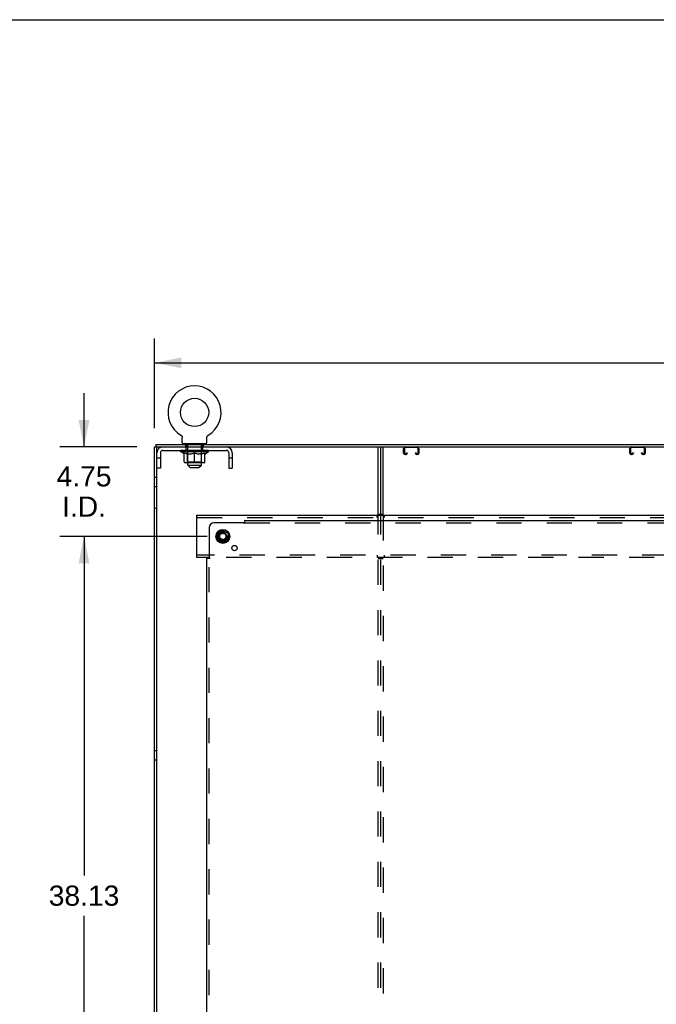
# Model space of a CAD drawing. Header units: inches. Extents: x 0 to 243, y 0 to 157.
# Tile 12 of 27: x 70 to 104, y 105 to 157. Entities that reach past the tile are written whole.
import ezdxf

# ---------------------------------------------------------------- set-up
doc = ezdxf.new("R2010")
doc.units = ezdxf.units.IN
doc.header["$LTSCALE"] = 13.357143
doc.header["$MEASUREMENT"] = 0
doc.linetypes.add('DOT', pattern=[0.2, 0.1, -0.1])
doc.linetypes.add('HIDDEN', pattern=[0.2, 0.1, -0.1])
doc.layers.get('0').update_dxf_attribs({"linetype": 'CONTINUOUS'})
for name, color, linetype in [('DEFAULT_2', 8, 'HIDDEN'), ('DIMENSIONS', 7, 'CONTINUOUS'), ('SUBPANELS', 7, 'CONTINUOUS')]:
    doc.layers.add(name, color=color, linetype=linetype)
doc.styles.get("Standard").update_dxf_attribs({"font": 'arial.ttf'})
doc.dimstyles.new('DIMSTYLE_1', dxfattribs={"dimtxt": 1.071429, "dimasz": 1.428571, "dimexe": 0.09, "dimexo": 0.07, "dimgap": 0.0375, "dimtad": 0, "dimtih": 1, "dimtoh": 1, "dimzin": 4, "dimdsep": 46, "dimtxsty": 'Standard', "dimblk": '_FILLED', "dimblk1": '_FILLED', "dimblk2": '_FILLED', "dimcen": 0.09, "dimazin": 1, "dimtfac": 1, "dimtdec": 3, "dimtofl": 0, "dimtmove": 0, "dimatfit": 3, "dimldrblk": '_FILLED', "dimfxl": 0, "dimtolj": 1, "dimtzin": 4, "dimarcsym": 0})

# ---------------------------------------------------------------- blocks, each defined once
blk = doc.blocks.new('_FILLED')
at = {"color": 0, "linetype": 'ByBlock'}
blk.add_solid([(0, 0), (-1, 0.2), (-1, -0.2)], dxfattribs=at)
blk = doc.blocks.new('*D4')
at = {"layer": 'DIMENSIONS', "color": 2, "linetype": 'Continuous'}
for p, q in [((77.166, 135.475), (77.166, 140.22)), ((195.166, 135.475), (195.166, 140.22)), ((77.166, 138.934), (133.342, 138.934)), ((195.166, 138.934), (138.99, 138.934))]:
    blk.add_line(p, q, dxfattribs=at)
at = {"layer": 'DIMENSIONS', "color": 2, "linetype": 'Continuous', "xscale": 1.4285714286, "yscale": 1.4285714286, "zscale": 1.4285714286, "rotation": 180}
blk.add_blockref('_FILLED', (77.166, 138.934), dxfattribs=at)
at = {"layer": 'DIMENSIONS', "color": 2, "linetype": 'Continuous', "xscale": 1.4285714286, "yscale": 1.4285714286, "zscale": 1.4285714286}
blk.add_blockref('_FILLED', (195.166, 138.934), dxfattribs=at)
at = {"layer": 'DIMENSIONS', "color": 2, "linetype": 'Continuous', "insert": (136.166, 139.47), "char_height": 1.0714, "width": 4.57647, "attachment_point": 2, "line_spacing_factor": 0.9}
blk.add_mtext('118.00', dxfattribs=at)
blk = doc.blocks.new('*D8')
at = {"layer": 'DIMENSIONS', "color": 2, "linetype": 'Continuous'}
for p, q in [((79.957, 129.725), (72.141, 129.725)), ((73.427, 129.725), (73.427, 111.734)), ((73.427, 91.6), (73.427, 109.591)), ((79.957, 91.6), (72.141, 91.6))]:
    blk.add_line(p, q, dxfattribs=at)
at = {"layer": 'DIMENSIONS', "color": 2, "linetype": 'Continuous', "xscale": 1.4285714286, "yscale": 1.4285714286, "zscale": 1.4285714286}
for p, rotation in [((73.427, 129.725), 90), ((73.427, 91.6), 270)]:
    blk.add_blockref('_FILLED', p, dxfattribs=dict(at, rotation=rotation))
at = {"layer": 'DIMENSIONS', "color": 2, "linetype": 'Continuous', "insert": (73.427, 111.198), "char_height": 1.0714, "width": 3.74403, "attachment_point": 2, "line_spacing_factor": 0.9}
blk.add_mtext('38.13', dxfattribs=at)
blk = doc.blocks.new('*D9')
at = {"layer": 'DIMENSIONS', "color": 2, "linetype": 'Continuous'}
for p, q in [((73.427, 134.475), (73.427, 137.332)), ((76.228, 134.475), (72.141, 134.475)), ((79.957, 129.725), (72.141, 129.725)), ((73.427, 129.725), (73.427, 126.868))]:
    blk.add_line(p, q, dxfattribs=at)
at = {"layer": 'DIMENSIONS', "color": 2, "linetype": 'Continuous', "xscale": 1.4285714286, "yscale": 1.4285714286, "zscale": 1.4285714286}
for p, rotation in [((73.427, 134.475), 270), ((73.427, 129.725), 90)]:
    blk.add_blockref('_FILLED', p, dxfattribs=dict(at, rotation=rotation))
at = {"layer": 'DIMENSIONS', "color": 2, "linetype": 'Continuous', "insert": (73.427, 133.448), "char_height": 1.0714, "width": 2.91158, "attachment_point": 2, "line_spacing_factor": 0.9}
blk.add_mtext('4.75\\PI.D.', dxfattribs=at)
blk = doc.blocks.new('*D13')
at = {"layer": 'DIMENSIONS', "color": 2, "linetype": 'Continuous'}
for p, q in [((80.791, 54.475), (80.791, 62.523)), ((77.291, 61.237), (74.434, 61.237)), ((80.791, 61.237), (83.868, 61.237))]:
    blk.add_line(p, q, dxfattribs=at)
at = {"layer": 'DIMENSIONS', "color": 2, "linetype": 'Continuous', "xscale": 1.4285714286, "yscale": 1.4285714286, "zscale": 1.4285714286}
blk.add_blockref('_FILLED', (77.291, 61.237), dxfattribs=at)
at = {"layer": 'DIMENSIONS', "color": 2, "linetype": 'Continuous', "xscale": 1.4285714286, "yscale": 1.4285714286, "zscale": 1.4285714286, "rotation": 180}
blk.add_blockref('_FILLED', (80.791, 61.237), dxfattribs=at)
at = {"layer": 'DIMENSIONS', "color": 2, "linetype": 'Continuous', "insert": (84.404, 61.773), "char_height": 1.0714, "width": 2.91158, "attachment_point": 1, "line_spacing_factor": 0.9}
blk.add_mtext('3.50\\PI.D.', dxfattribs=at)

msp = doc.modelspace()

# ---------------------------------------------------------------- linework, layer by layer
at = {"color": 7, "linetype": 'Continuous'}
for p, q in [((0, 157.143), (242.857, 157.143)), ((78.568, 135.091), (78.569, 135.09)), ((78.568, 135.091), (78.572, 135.089)), ((78.572, 135.089), (78.576, 135.086)), ((78.576, 135.086), (78.58, 135.083)), ((78.58, 135.083), (78.585, 135.079)), ((78.584, 135.08), (78.589, 135.076)), ((78.588, 135.076), (78.592, 135.073)), ((78.592, 135.073), (78.596, 135.069)), ((78.596, 135.069), (78.6, 135.065)), ((78.599, 135.065), (78.603, 135.061)), ((78.603, 135.061), (78.606, 135.057)), ((78.606, 135.057), (78.609, 135.053)), ((78.609, 135.053), (78.612, 135.049)), ((78.612, 135.049), (78.615, 135.044)), ((78.615, 135.045), (78.618, 135.04)), ((78.618, 135.04), (78.62, 135.035)), ((78.62, 135.036), (78.622, 135.031)), ((78.622, 135.031), (78.625, 135.026)), ((78.625, 135.026), (78.627, 135.021)), ((78.626, 135.021), (78.628, 135.016)), ((78.628, 135.016), (78.63, 135.011)), ((78.63, 135.012), (78.631, 135.006)), ((78.631, 135.007), (78.632, 135.001)), ((78.632, 135.001), (78.634, 134.996)), ((78.633, 134.996), (78.634, 134.991)), ((78.634, 134.991), (78.635, 134.986)), ((78.635, 134.986), (78.635, 134.981)), ((78.635, 134.981), (78.636, 134.976)), ((78.636, 134.976), (78.636, 134.971)), ((78.636, 134.69), (78.636, 134.971)), ((79.946, 134.981), (79.947, 134.986)), ((79.946, 134.976), (79.946, 134.981)), ((79.946, 134.971), (79.946, 134.976)), ((79.946, 134.971), (79.946, 134.976)), ((79.946, 134.69), (79.946, 134.971)), ((79.947, 134.991), (79.948, 134.996)), ((79.947, 134.986), (79.947, 134.991)), ((79.948, 134.996), (79.949, 135.001)), ((79.949, 135.001), (79.95, 135.007)), ((79.95, 135.006), (79.952, 135.012)), ((79.952, 135.011), (79.953, 135.016)), ((79.953, 135.016), (79.955, 135.021)), ((79.955, 135.021), (79.957, 135.026)), ((79.957, 135.026), (79.959, 135.031)), ((79.959, 135.031), (79.961, 135.036)), ((79.961, 135.035), (79.964, 135.04)), ((79.964, 135.04), (79.967, 135.045)), ((79.966, 135.044), (79.969, 135.049)), ((79.969, 135.049), (79.972, 135.053)), ((79.972, 135.053), (79.975, 135.057)), ((79.975, 135.057), (79.979, 135.061)), ((79.979, 135.061), (79.982, 135.065)), ((79.982, 135.065), (79.986, 135.069)), ((79.986, 135.069), (79.989, 135.073)), ((79.989, 135.073), (79.993, 135.076)), ((79.993, 135.076), (79.997, 135.08)), ((79.997, 135.079), (80.001, 135.083)), ((80.001, 135.083), (80.005, 135.086)), ((80.005, 135.086), (80.01, 135.089)), ((80.005, 135.086), (80.006, 135.087)), ((80.01, 135.089), (80.014, 135.091)), ((80.012, 135.09), (80.013, 135.091)), ((80.014, 135.091), (80.014, 135.091)), ((77.166, 44.725), (77.166, 134.475)), ((77.166, 134.475), (195.166, 134.475)), ((77.228, 134.6), (77.228, 134.475)), ((77.228, 134.6), (195.103, 134.6)), ((77.291, 44.725), (77.291, 134.475)), ((77.608, 134.288), (80.974, 134.288)), ((78.547, 134.233), (78.547, 134.288)), ((78.559, 134.28), (78.559, 134.288)), ((78.592, 134.28), (78.592, 134.288)), ((78.647, 134.28), (78.647, 134.288)), ((78.696, 134.63), (78.696, 134.6)), ((79.886, 134.63), (78.696, 134.63)), ((78.721, 134.28), (78.721, 134.288)), ((78.813, 134.28), (78.813, 134.288)), ((78.919, 134.28), (78.919, 134.288)), ((79.036, 134.28), (79.036, 134.288)), ((79.162, 134.28), (79.162, 134.288)), ((79.296, 134.28), (79.334, 134.28)), ((79.334, 134.28), (79.334, 134.285)), ((79.334, 134.285), (79.42, 134.28)), ((79.419, 134.28), (79.419, 134.288)), ((79.42, 134.28), (79.42, 134.288)), ((79.538, 134.281), (79.538, 134.287)), ((79.545, 134.28), (79.545, 134.288)), ((79.642, 134.282), (79.642, 134.286)), ((79.663, 134.28), (79.663, 134.288)), ((79.728, 134.283), (79.728, 134.285)), ((79.769, 134.28), (79.769, 134.288)), ((79.86, 134.28), (79.86, 134.288)), ((79.886, 134.63), (79.886, 134.6)), ((79.935, 134.28), (79.935, 134.288)), ((79.989, 134.28), (79.989, 134.288)), ((80.023, 134.28), (80.023, 134.288)), ((80.034, 134.233), (80.034, 134.288)), ((89.041, 130.85), (89.041, 134.475)), ((89.166, 130.85), (89.166, 134.475)), ((90.385, 134.149), (90.385, 134.395)), ((90.425, 134.395), (90.425, 134.149)), ((91.117, 134.435), (90.465, 134.435)), ((91.157, 134.149), (91.157, 134.395)), ((91.197, 134.395), (91.197, 134.149)), ((102.385, 134.149), (102.385, 134.395)), ((102.425, 134.395), (102.425, 134.149)), ((103.117, 134.435), (102.465, 134.435)), ((103.157, 134.149), (103.157, 134.395)), ((103.197, 134.395), (103.197, 134.149)), ((77.478, 134.158), (77.478, 133.35)), ((78.734, 134.103), (78.547, 134.233)), ((78.547, 134.233), (80.034, 134.233)), ((78.734, 134.103), (78.74, 134.103)), ((78.74, 133.678), (78.74, 134.158)), ((78.941, 134.103), (79.09, 134.103)), ((79.291, 133.635), (79.291, 134.158)), ((79.492, 134.103), (79.64, 134.103)), ((79.841, 133.678), (79.841, 134.158)), ((79.841, 134.103), (79.848, 134.103)), ((79.848, 134.103), (80.034, 134.233)), ((81.104, 134.158), (81.104, 133.35)), ((81.291, 134.158), (81.291, 133.35)), ((90.465, 134.109), (90.492, 134.109)), ((90.492, 134.069), (90.465, 134.069)), ((90.532, 134.149), (90.532, 134.163)), ((90.532, 134.163), (90.572, 134.163)), ((90.572, 134.163), (90.572, 134.149)), ((91.01, 134.149), (91.01, 134.163)), ((91.01, 134.163), (91.05, 134.163)), ((91.05, 134.163), (91.05, 134.149)), ((91.09, 134.109), (91.117, 134.109)), ((91.117, 134.069), (91.09, 134.069)), ((102.465, 134.109), (102.492, 134.109)), ((102.492, 134.069), (102.465, 134.069)), ((102.532, 134.149), (102.532, 134.163)), ((102.532, 134.163), (102.572, 134.163)), ((102.572, 134.163), (102.572, 134.149)), ((103.01, 134.149), (103.01, 134.163)), ((103.01, 134.163), (103.05, 134.163)), ((103.05, 134.163), (103.05, 134.149)), ((103.09, 134.109), (103.117, 134.109)), ((103.117, 134.069), (103.09, 134.069)), ((77.478, 133.35), (77.291, 133.35)), ((79.798, 133.635), (78.784, 133.635)), ((78.926, 133.51), (78.926, 133.635)), ((79.056, 133.38), (78.926, 133.51)), ((78.926, 133.51), (79.656, 133.51)), ((79.056, 133.38), (79.526, 133.38)), ((79.526, 133.38), (79.656, 133.51)), ((79.656, 133.51), (79.656, 133.635)), ((81.104, 133.35), (81.291, 133.35)), ((77.166, 131.225), (77.291, 131.225)), ((79.416, 128.6), (79.416, 130.85)), ((79.416, 130.85), (192.541, 130.85)), ((89.041, 130.913), (89.291, 130.913)), ((80.513, 129.879), (80.513, 129.571)), ((80.518, 129.888), (80.786, 130.043)), ((80.796, 130.043), (81.063, 129.888)), ((81.068, 129.879), (81.068, 129.571)), ((80.786, 129.408), (80.518, 129.562)), ((81.063, 129.562), (80.796, 129.408)), ((80.068, 128.6), (79.416, 128.6))]:
    msp.add_line(p, q, dxfattribs=at)
at = {"color": 3, "linetype": 'Continuous'}
msp.add_line((89.291, 130.85), (89.291, 134.475), dxfattribs=at)
at = {"color": 7, "linetype": 'Continuous'}
for points in [[(78.74, 134.158), (78.775, 134.144), (78.809, 134.133), (78.843, 134.123), (78.876, 134.114), (78.909, 134.108), (78.941, 134.103)], [(79.09, 134.103), (79.123, 134.108), (79.156, 134.115), (79.189, 134.123), (79.222, 134.133), (79.256, 134.145), (79.291, 134.158)], [(79.291, 134.158), (79.325, 134.144), (79.36, 134.133), (79.393, 134.123), (79.426, 134.114), (79.459, 134.108), (79.492, 134.103)], [(79.64, 134.103), (79.673, 134.108), (79.706, 134.115), (79.74, 134.123), (79.773, 134.133), (79.807, 134.145), (79.841, 134.158)]]:
    msp.add_lwpolyline(points, dxfattribs=at)
for centre, radius in [((79.291, 136.302), 0.75), ((80.791, 129.725), 0.372), ((80.791, 129.725), 0.356), ((80.791, 129.725), 0.204), ((80.791, 129.725), 0.183), ((80.791, 129.725), 0.183)]:
    msp.add_circle(centre, radius, dxfattribs=at)
for centre, radius, start, end in [((79.291, 136.302), 1.41, 300.818, 239.182), ((77.608, 134.158), 0.317, 90, 180), ((77.608, 134.158), 0.13, 90, 180), ((78.696, 134.69), 0.06, 180, 270), ((79.886, 134.69), 0.06, 270, 360), ((80.974, 134.158), 0.317, 0, 90), ((80.974, 134.158), 0.13, 0, 90), ((90.465, 134.395), 0.08, 90, 180), ((90.465, 134.395), 0.04, 90, 180), ((91.117, 134.395), 0.08, 0, 90), ((91.117, 134.395), 0.04, 0, 90), ((102.465, 134.395), 0.08, 90, 180), ((102.465, 134.395), 0.04, 90, 180), ((103.117, 134.395), 0.08, 0, 90), ((103.117, 134.395), 0.04, 0, 90), ((90.465, 134.149), 0.08, 180, 270), ((90.465, 134.149), 0.04, 180, 270), ((90.492, 134.149), 0.08, 270, 360), ((90.492, 134.149), 0.04, 270, 360), ((91.09, 134.149), 0.08, 180, 270), ((91.09, 134.149), 0.04, 180, 270), ((91.117, 134.149), 0.08, 270, 360), ((91.117, 134.149), 0.04, 270, 360), ((102.465, 134.149), 0.08, 180, 270), ((102.465, 134.149), 0.04, 180, 270), ((102.492, 134.149), 0.08, 270, 360), ((102.492, 134.149), 0.04, 270, 360), ((103.09, 134.149), 0.08, 180, 270), ((103.09, 134.149), 0.04, 180, 270), ((103.117, 134.149), 0.08, 270, 360), ((103.117, 134.149), 0.04, 270, 360), ((78.784, 133.678), 0.0434, 180, 270), ((79.798, 133.678), 0.0434, 270, 360), ((80.523, 129.879), 0.01, 120.0108, 179.9876), ((80.791, 130.034), 0.01, 60.0117, 119.9873), ((81.058, 129.879), 0.01, 0, 59.988), ((80.523, 129.571), 0.01, 180.0113, 240), ((80.791, 129.416), 0.01, 240.0117, 300), ((81.058, 129.571), 0.01, 300, 360)]:
    msp.add_arc(centre, radius, start, end, dxfattribs=at)
for centre, major_axis, ratio, start_param, end_param in [((78.524, 134.274), (0.232, 0), 0.060167, 1.4213, 1.470503), ((79.291, 134.288), (0.744, 0), 0.060167, 3.141593, 3.316126), ((78.576, 134.274), (0.232, -0.002), 0.059247, 1.500849, 1.645657), ((79.291, 134.288), (0.743, -0.008), 0.059247, -2.966439, -2.791906), ((79.291, 134.288), (0.743, 0.015), 0.056515, 2.79136, 2.798656), ((78.649, 134.274), (0.232, -0.005), 0.056515, 7.865174, 8.103921), ((79.291, 134.288), (0.743, -0.015), 0.056515, -2.79136, -2.616827), ((79.291, 134.288), (0.743, 0.022), 0.052059, 2.616423, 2.630478), ((78.742, 134.274), (0.232, -0.007), 0.052059, 1.662812, 1.995673), ((79.291, 134.288), (0.743, -0.022), 0.052059, -2.616423, -2.441891), ((79.291, 134.288), (0.743, 0.029), 0.046022, 2.441677, 2.463483), ((78.852, 134.274), (0.232, -0.009), 0.046022, 1.741259, 2.170419), ((79.291, 134.288), (0.743, -0.029), 0.046022, -2.441677, -2.267144), ((79.291, 134.288), (0.743, 0.034), 0.038593, 2.267147, 2.297411), ((78.975, 134.274), (0.232, -0.011), 0.038593, 8.098527, 8.628135), ((79.291, 134.288), (0.743, -0.034), 0.038593, -2.267147, -2.092614), ((79.291, 134.288), (0.743, 0.039), 0.030002, 2.09283, 2.132228), ((79.107, 134.274), (0.232, -0.012), 0.030002, 1.883151, 2.519266), ((79.291, 134.288), (0.743, -0.039), 0.030002, -2.09283, -1.918297), ((79.245, 134.274), (0.232, -0.013), 0.020513, 8.225344, 8.976579), ((79.291, 134.288), (0.743, -0.042), 0.020513, -1.918702, -1.744169), ((79.385, 134.274), (0.232, -0.014), 0.010411, 8.14236, 9.150569), ((79.291, 134.288), (0.743, -0.044), 0.010411, 4.538473, 4.720715), ((79.486, 134.269), (0.192, -0.011), 0.010411, 8.906846, 9.425159), ((79.291, 134.288), (0.743, -0.044), 0.010411, 1.222347, 1.39688), ((79.77, 134.274), (0.232, -0.013), 0.020513, 2.89398, 3.142796), ((79.291, 134.288), (0.743, -0.042), 0.020513, 1.048358, 1.222891), ((79.874, 134.274), (0.232, -0.012), 0.030002, 2.719852, 3.143206), ((79.291, 134.288), (0.743, -0.039), 0.030002, 0.874229, 1.048762), ((79.607, 134.274), (0.232, 0.011), 0.038593, 0.796643, 1.213453), ((79.73, 134.274), (0.232, 0.009), 0.046022, 1.574894, 1.630991), ((79.96, 134.274), (0.232, -0.011), 0.038593, 2.545535, 3.143368), ((79.291, 134.288), (0.743, -0.034), 0.038593, 0.699913, 0.874446), ((79.73, 134.274), (0.232, 0.009), 0.046022, 1.269352, 1.325569), ((80.026, 134.274), (0.232, -0.009), 0.046022, 2.371005, 2.902648), ((79.291, 134.288), (0.743, -0.029), 0.046022, 0.525382, 0.699915), ((80.07, 134.274), (0.232, -0.007), 0.052059, 2.196258, 2.56813), ((79.291, 134.288), (0.743, -0.022), 0.052059, 0.350636, 0.525169), ((80.09, 134.274), (0.232, -0.005), 0.056515, 2.021322, 2.271207), ((79.291, 134.288), (0.743, -0.015), 0.056515, 0.1757, 0.350233), ((80.086, 134.274), (0.232, -0.002), 0.059247, 1.846243, 1.991548), ((79.291, 134.288), (0.743, -0.008), 0.059247, 0.000621, 0.175154), ((80.057, 134.274), (0.232, 0), 0.060167, 1.671089, 1.720293)]:
    msp.add_ellipse(centre, major_axis=major_axis, ratio=ratio, start_param=start_param, end_param=end_param, dxfattribs=at)
at = {"layer": 'DEFAULT_2', "color": 8, "linetype": 'HIDDEN'}
for p, q in [((78.568, 135.091), (78.568, 135.091)), ((78.575, 135.087), (78.576, 135.086)), ((80.014, 135.091), (80.014, 135.091)), ((78.569, 134.276), (78.569, 134.28)), ((78.569, 134.276), (80.012, 134.276)), ((78.58, 134.276), (78.58, 134.28)), ((78.581, 134.276), (78.581, 134.28)), ((78.612, 134.276), (78.612, 134.28)), ((78.614, 134.276), (78.614, 134.28)), ((78.664, 134.276), (78.664, 134.28)), ((78.667, 134.276), (78.667, 134.28)), ((78.904, 134.28), (78.675, 134.28)), ((78.723, 134.276), (78.723, 134.28)), ((78.723, 134.276), (78.723, 134.28)), ((78.726, 134.276), (78.726, 134.28)), ((78.736, 134.276), (78.736, 134.28)), ((78.736, 134.276), (78.736, 134.28)), ((78.74, 134.276), (78.74, 134.28)), ((78.743, 134.276), (78.743, 134.281)), ((78.747, 134.276), (78.747, 134.28)), ((78.766, 134.276), (78.766, 134.28)), ((78.785, 134.276), (78.785, 134.28)), ((78.787, 134.276), (78.787, 134.283)), ((78.813, 134.276), (78.813, 134.28)), ((78.823, 134.475), (78.823, 134.6)), ((78.824, 134.276), (78.824, 134.28)), ((78.829, 134.276), (78.829, 134.28)), ((78.837, 134.276), (78.837, 134.28)), ((78.853, 134.288), (78.853, 134.475)), ((78.853, 134.276), (78.853, 134.285)), ((78.861, 134.54), (78.861, 134.62)), ((78.928, 134.53), (78.871, 134.53)), ((78.874, 134.276), (78.874, 134.28)), ((78.876, 134.276), (78.876, 134.28)), ((78.904, 134.276), (78.904, 134.28)), ((78.916, 134.63), (78.916, 134.6)), ((78.982, 134.28), (78.917, 134.28)), ((78.926, 133.635), (78.926, 134.52)), ((78.927, 134.475), (78.927, 134.6)), ((78.927, 134.276), (78.927, 134.28)), ((78.933, 134.276), (78.933, 134.28)), ((78.939, 134.276), (78.939, 134.286)), ((78.947, 134.276), (78.947, 134.28)), ((78.958, 134.276), (78.958, 134.28)), ((78.982, 134.276), (78.982, 134.28)), ((79.07, 134.28), (79.007, 134.28)), ((79.031, 134.276), (79.031, 134.28)), ((79.041, 134.276), (79.041, 134.28)), ((79.044, 134.276), (79.044, 134.287)), ((79.047, 134.276), (79.047, 134.28)), ((79.056, 134.276), (79.056, 134.28)), ((79.07, 134.276), (79.07, 134.28)), ((79.164, 134.28), (79.107, 134.28)), ((79.123, 134.276), (79.123, 134.28)), ((79.156, 134.28), (79.291, 134.288)), ((79.162, 134.28), (79.162, 134.288)), ((79.162, 134.288), (79.162, 134.288)), ((79.162, 134.276), (79.162, 134.28)), ((79.164, 134.276), (79.164, 134.28)), ((79.167, 134.276), (79.167, 134.281)), ((79.169, 134.276), (79.169, 134.28)), ((79.263, 134.28), (79.212, 134.28)), ((79.22, 134.276), (79.22, 134.28)), ((79.263, 134.276), (79.263, 134.28)), ((79.288, 134.28), (79.287, 134.28)), ((79.287, 134.276), (79.287, 134.28)), ((79.288, 134.276), (79.288, 134.28)), ((79.291, 134.28), (79.291, 134.288)), ((79.294, 134.276), (79.294, 134.28)), ((79.294, 134.276), (79.294, 134.28)), ((79.294, 134.28), (79.294, 134.28)), ((79.319, 134.276), (79.319, 134.28)), ((79.334, 134.28), (79.37, 134.28)), ((79.358, 134.28), (79.358, 134.284)), ((79.362, 134.276), (79.362, 134.28)), ((79.413, 134.276), (79.413, 134.28)), ((79.414, 134.276), (79.414, 134.281)), ((79.417, 134.276), (79.417, 134.28)), ((79.417, 134.28), (79.475, 134.28)), ((79.419, 134.288), (79.42, 134.288)), ((79.419, 134.276), (79.419, 134.28)), ((79.426, 134.28), (79.42, 134.28)), ((79.459, 134.276), (79.459, 134.28)), ((79.512, 134.276), (79.512, 134.28)), ((79.512, 134.28), (79.574, 134.28)), ((79.525, 134.276), (79.525, 134.28)), ((79.534, 134.276), (79.534, 134.28)), ((79.538, 134.276), (79.538, 134.281)), ((79.541, 134.276), (79.541, 134.28)), ((79.55, 134.276), (79.55, 134.28)), ((79.599, 134.276), (79.599, 134.28)), ((79.599, 134.28), (79.665, 134.28)), ((79.623, 134.276), (79.623, 134.28)), ((79.634, 134.276), (79.634, 134.28)), ((79.642, 134.276), (79.642, 134.282)), ((79.649, 134.276), (79.649, 134.28)), ((79.711, 134.53), (79.654, 134.53)), ((79.654, 134.276), (79.654, 134.28)), ((79.655, 134.475), (79.655, 134.6)), ((79.656, 133.635), (79.656, 134.52)), ((79.666, 134.63), (79.666, 134.6)), ((79.678, 134.276), (79.678, 134.28)), ((79.678, 134.28), (79.907, 134.28)), ((79.705, 134.276), (79.705, 134.28)), ((79.708, 134.276), (79.708, 134.28)), ((79.721, 134.54), (79.721, 134.62)), ((79.728, 134.288), (79.728, 134.475)), ((79.728, 134.276), (79.728, 134.283)), ((79.744, 134.276), (79.744, 134.28)), ((79.752, 134.276), (79.752, 134.28)), ((79.757, 134.276), (79.757, 134.28)), ((79.759, 134.475), (79.759, 134.6)), ((79.769, 134.276), (79.769, 134.28)), ((79.795, 134.276), (79.795, 134.283)), ((79.797, 134.276), (79.797, 134.28)), ((79.815, 134.276), (79.815, 134.28)), ((79.834, 134.276), (79.834, 134.28)), ((79.838, 134.276), (79.838, 134.281)), ((79.841, 134.276), (79.841, 134.28)), ((79.845, 134.276), (79.845, 134.28)), ((79.846, 134.276), (79.846, 134.28)), ((79.855, 134.276), (79.855, 134.28)), ((79.858, 134.276), (79.858, 134.28)), ((79.859, 134.276), (79.859, 134.28)), ((79.914, 134.276), (79.914, 134.28)), ((79.917, 134.276), (79.917, 134.28)), ((79.968, 134.276), (79.968, 134.28)), ((79.97, 134.276), (79.97, 134.28)), ((80.001, 134.276), (80.001, 134.28)), ((80.002, 134.276), (80.002, 134.28)), ((80.012, 134.276), (80.012, 134.28)), ((77.478, 133.88), (77.291, 133.88)), ((78.775, 134.144), (78.775, 134.145)), ((78.809, 134.133), (78.809, 134.133)), ((78.843, 134.123), (78.842, 134.123)), ((78.876, 134.114), (78.875, 134.115)), ((78.909, 134.108), (78.908, 134.108)), ((78.925, 133.681), (78.925, 134.23)), ((79.123, 134.108), (79.122, 134.108)), ((79.156, 134.115), (79.155, 134.114)), ((79.189, 134.123), (79.188, 134.123)), ((79.222, 134.133), (79.222, 134.133)), ((79.256, 134.145), (79.256, 134.144)), ((79.325, 134.144), (79.325, 134.145)), ((79.36, 134.133), (79.359, 134.133)), ((79.393, 134.123), (79.392, 134.123)), ((79.426, 134.114), (79.426, 134.115)), ((79.459, 134.108), (79.459, 134.108)), ((79.657, 133.681), (79.657, 134.23)), ((79.673, 134.108), (79.673, 134.108)), ((79.706, 134.115), (79.706, 134.114)), ((79.74, 134.123), (79.739, 134.123)), ((79.773, 134.133), (79.772, 134.133)), ((79.807, 134.145), (79.807, 134.144)), ((81.291, 133.88), (81.104, 133.88)), ((78.925, 133.681), (78.878, 133.635)), ((78.925, 133.681), (79.657, 133.681)), ((79.657, 133.681), (79.703, 133.635)), ((77.291, 132.85), (77.166, 132.85)), ((77.291, 132.35), (77.166, 132.35)), ((79.416, 130.725), (192.541, 130.725)), ((88.978, 130.725), (88.978, 130.85)), ((89.041, 52.35), (89.041, 130.85)), ((89.166, 52.35), (89.166, 130.85)), ((89.291, 130.85), (89.291, 52.35)), ((89.353, 130.85), (89.353, 130.725)), ((192.541, 128.725), (79.416, 128.725)), ((151.764, 128.6), (80.068, 128.6)), ((88.978, 128.725), (88.978, 128.6)), ((89.291, 128.538), (89.041, 128.538)), ((89.353, 128.725), (89.353, 128.6)), ((77.291, 118.35), (77.166, 118.35)), ((77.291, 117.85), (77.166, 117.85))]:
    msp.add_line(p, q, dxfattribs=at)
for radius in [0.318, 0.166]:
    msp.add_circle((80.791, 129.725), radius, dxfattribs=at)
at = {"layer": 'DEFAULT_2', "color": 8, "linetype": 'DOT'}
msp.add_circle((80.791, 129.725), 0.17, dxfattribs=at)
at = {"layer": 'DEFAULT_2', "color": 8, "linetype": 'HIDDEN'}
for centre, radius, start, end in [((78.851, 134.62), 0.01, 0, 90), ((78.871, 134.54), 0.01, 180, 270), ((78.878, 134.23), 0.0466, 0, 90), ((78.916, 134.52), 0.01, 0, 90), ((79.666, 134.52), 0.01, 90, 180), ((79.703, 134.23), 0.0466, 90, 180), ((79.711, 134.54), 0.01, 270, 360), ((79.731, 134.62), 0.01, 90, 180)]:
    msp.add_arc(centre, radius, start, end, dxfattribs=at)
for centre, major_axis, ratio, start_param, end_param in [((79.291, 134.288), (0.743, 0.008), 0.059247, 9.249624, 9.424157), ((78.524, 134.266), (0.232, 0.002), 0.059247, 1.374323, 1.469882), ((78.524, 134.274), (0.232, 0), 0.060167, 6.709733, 7.704485), ((78.496, 134.274), (0.232, 0.002), 0.059247, 6.534579, 7.578535), ((79.291, 134.288), (0.743, 0.015), 0.056515, 9.081841, 9.249078), ((78.576, 134.266), (0.232, 0), 0.060167, 1.549477, 1.645036), ((78.496, 134.266), (0.232, 0.005), 0.056515, 1.199244, 1.294804), ((78.58, 134.269), (0.192, 0.002), 0.059247, 7.334812, 7.908229), ((78.557, 134.269), (0.192, 0.004), 0.056515, 7.159733, 7.733151), ((78.624, 134.269), (0.192, 0), 0.060167, 7.509966, 8.083384), ((78.576, 134.274), (0.232, -0.002), 0.059247, 6.884887, 7.784034), ((78.491, 134.274), (0.232, 0.005), 0.056515, 6.3595, 7.403456), ((79.291, 134.288), (0.743, 0.022), 0.052059, 8.913664, 9.074142), ((78.649, 134.266), (0.232, -0.002), 0.059247, 1.724631, 1.82019), ((78.491, 134.266), (0.232, 0.007), 0.052059, 1.024308, 1.119867), ((78.556, 134.269), (0.192, 0.006), 0.052059, 6.984797, 7.558214), ((78.689, 134.269), (0.192, -0.002), 0.059247, 7.68512, 8.258538), ((78.511, 134.274), (0.232, 0.007), 0.052059, -0.098622, 0.945334), ((78.649, 134.274), (0.232, -0.005), 0.056515, 7.059965, 7.865174), ((79.291, 134.288), (0.743, 0.029), 0.046022, 15.029854, 15.182581), ((78.742, 134.266), (0.232, -0.005), 0.056515, 1.899709, 1.995269), ((78.511, 134.266), (0.232, 0.009), 0.046022, 0.849561, 0.945121), ((78.577, 134.269), (0.192, 0.007), 0.046022, 6.810051, 7.383468), ((78.773, 134.269), (0.192, -0.004), 0.056515, 7.860199, 8.433616), ((78.555, 134.274), (0.232, 0.009), 0.046022, 6.009817, 7.053773), ((78.742, 134.274), (0.232, -0.007), 0.052059, 7.234902, 7.945997), ((79.291, 134.288), (0.743, 0.034), 0.038593, 14.863782, 15.00805), ((78.852, 134.266), (0.232, -0.007), 0.052059, 2.074646, 2.170205), ((78.555, 134.266), (0.232, 0.011), 0.038593, 0.675031, 0.77059), ((78.621, 134.269), (0.192, 0.009), 0.038593, 6.63552, 7.208937), ((78.872, 134.269), (0.192, -0.006), 0.052059, 8.035135, 8.608553), ((78.621, 134.274), (0.232, 0.011), 0.038593, 5.835287, 6.879243), ((78.852, 134.274), (0.232, -0.009), 0.046022, 7.409648, 8.024444), ((79.291, 134.288), (0.743, 0.039), 0.030002, 8.415413, 8.550549), ((78.975, 134.266), (0.232, -0.009), 0.046022, 2.249392, 2.344952), ((78.621, 134.266), (0.232, 0.012), 0.030002, 0.500714, 0.596274), ((78.684, 134.269), (0.192, 0.01), 0.030002, 6.461204, 7.034621), ((78.983, 134.269), (0.192, -0.007), 0.046022, 1.926696, 2.500114), ((78.708, 134.274), (0.232, 0.012), 0.030002, 5.660971, 6.704926), ((79.291, 134.288), (0.743, 0.042), 0.020513, 8.201887, 8.37642), ((78.975, 134.274), (0.232, -0.011), 0.038593, 7.585792, 8.098527), ((79.107, 134.266), (0.232, -0.011), 0.038593, 2.423923, 2.519482), ((78.708, 134.266), (0.232, 0.013), 0.020513, 0.326586, 0.422146), ((78.766, 134.269), (0.192, 0.011), 0.020513, 0.00389, 0.577307), ((79.104, 134.269), (0.192, -0.009), 0.038593, 2.101227, 2.674644), ((78.812, 134.274), (0.232, 0.013), 0.020513, -0.796343, 0.247613), ((79.291, 134.288), (0.743, 0.044), 0.010411, 1.744712, 1.919245), ((79.107, 134.274), (0.232, -0.012), 0.030002, 7.758495, 8.166336), ((79.245, 134.266), (0.232, -0.012), 0.030002, 2.598239, 2.693799), ((78.812, 134.266), (0.232, 0.014), 0.010411, 0.152596, 0.248156), ((78.864, 134.269), (0.192, 0.011), 0.010411, 6.113086, 6.686503), ((79.231, 134.269), (0.192, -0.01), 0.030002, 2.275543, 2.848961), ((78.93, 134.274), (0.232, 0.014), 0.010411, -0.970333, -0.000837), ((79.245, 134.274), (0.232, -0.013), 0.020513, 7.932624, 8.225344), ((79.385, 134.266), (0.232, -0.013), 0.020513, 2.772368, 2.867927), ((79.36, 134.269), (0.192, -0.011), 0.020513, 2.449671, 3.023089), ((79.197, 134.274), (0.232, 0.014), 0.010411, 0.274209, 1.318165), ((79.096, 134.269), (0.192, 0.011), 0.010411, -0.000452, 0.517932), ((79.06, 134.266), (0.232, 0.014), 0.010411, 0.099676, 0.195236), ((79.291, 134.288), (0.743, 0.044), 0.010411, -1.571413, -1.39688), ((79.521, 134.266), (0.232, -0.014), 0.010411, 9.01758, 9.229542), ((79.385, 134.274), (0.232, -0.014), 0.010411, 1.823428, 1.859175), ((79.336, 134.274), (0.232, 0.013), 0.020513, 0.448199, 1.492154), ((79.222, 134.269), (0.192, 0.011), 0.020513, 0.118504, 0.691921), ((79.197, 134.266), (0.232, 0.013), 0.020513, 0.273666, 0.369225), ((79.651, 134.274), (0.232, -0.014), 0.010411, -3.140756, -2.17126), ((79.291, 134.288), (0.743, 0.042), 0.020513, -1.397424, -1.222891), ((79.474, 134.274), (0.232, 0.012), 0.030002, 0.622327, 1.666283), ((79.351, 134.269), (0.192, 0.01), 0.030002, 0.292632, 0.86605), ((79.717, 134.269), (0.192, -0.011), 0.010411, 2.738275, 3.311692), ((79.336, 134.266), (0.232, 0.012), 0.030002, 0.447794, 0.543354), ((79.77, 134.274), (0.232, -0.013), 0.020513, 3.142796, 3.937936), ((79.77, 134.266), (0.232, -0.014), 0.010411, 2.893437, 2.988996), ((79.291, 134.288), (0.743, 0.039), 0.030002, -1.223295, -1.048762), ((79.607, 134.274), (0.232, 0.011), 0.038593, 1.213453, 1.840599), ((79.477, 134.269), (0.192, 0.009), 0.038593, 0.466948, 1.040366), ((79.815, 134.269), (0.192, -0.011), 0.020513, 2.564285, 3.137703), ((79.73, 134.274), (0.232, 0.009), 0.046022, 7.914176, 8.298315), ((79.874, 134.274), (0.232, -0.012), 0.030002, -3.139979, -2.519378), ((79.474, 134.266), (0.232, 0.011), 0.038593, 0.62211, 0.71767), ((79.874, 134.266), (0.232, -0.013), 0.020513, 2.719447, 2.815007), ((79.291, 134.288), (0.743, 0.034), 0.038593, -1.048979, -0.874446), ((79.598, 134.269), (0.192, 0.007), 0.046022, 0.641479, 1.214897), ((79.839, 134.274), (0.232, 0.007), 0.052059, 1.14592, 2.189876), ((79.897, 134.269), (0.192, -0.01), 0.030002, 2.390157, 2.963574), ((79.73, 134.274), (0.232, 0.009), 0.046022, 1.325569, 1.574894), ((79.96, 134.274), (0.232, -0.011), 0.038593, -3.139817, -2.693694), ((79.71, 134.269), (0.192, 0.006), 0.052059, 0.816225, 1.389643), ((79.607, 134.266), (0.232, 0.009), 0.046022, 0.796641, 0.892201), ((79.96, 134.266), (0.232, -0.012), 0.030002, 2.545319, 2.640878), ((79.932, 134.274), (0.232, 0.005), 0.056515, 1.320857, 2.364813), ((79.291, 134.288), (0.743, 0.029), 0.046022, -0.874448, -0.699915), ((79.961, 134.269), (0.192, -0.009), 0.038593, 2.21584, 2.789258), ((80.026, 134.274), (0.232, -0.009), 0.046022, 9.185833, 9.698146), ((79.73, 134.274), (0.232, 0.009), 0.046022, 0.971174, 1.269352), ((79.809, 134.269), (0.192, 0.004), 0.056515, 0.991162, 1.564579), ((80.006, 134.274), (0.232, 0.002), 0.059247, 1.495935, 2.539891), ((80.07, 134.274), (0.232, -0.007), 0.052059, 2.56813, 3.240214), ((80.004, 134.269), (0.192, -0.007), 0.046022, 2.04131, 2.614727), ((79.73, 134.266), (0.232, 0.007), 0.052059, 0.971387, 1.066947), ((80.057, 134.274), (0.232, 0), 0.060167, 8.003478, 8.99823), ((80.026, 134.266), (0.232, -0.011), 0.038593, 2.371002, 2.466562), ((80.09, 134.274), (0.232, -0.005), 0.056515, 8.554392, 9.348463), ((79.291, 134.288), (0.743, 0.022), 0.052059, -0.699702, -0.525169), ((79.892, 134.269), (0.192, 0.002), 0.059247, 1.16624, 1.739658), ((80.086, 134.274), (0.232, -0.002), 0.059247, 8.274733, 9.173385), ((80.026, 134.269), (0.192, -0.006), 0.052059, 1.866564, 2.439981), ((79.957, 134.269), (0.192, 0), 0.060167, 1.341394, 1.914812), ((80.025, 134.269), (0.192, -0.004), 0.056515, 1.691627, 2.265045), ((80.002, 134.269), (0.192, -0.002), 0.059247, 1.516549, 2.089966), ((79.839, 134.266), (0.232, 0.005), 0.056515, 1.146324, 1.241883), ((80.07, 134.266), (0.232, -0.009), 0.046022, 2.196472, 2.292031), ((79.291, 134.288), (0.743, 0.015), 0.056515, -0.524765, -0.350233), ((79.932, 134.266), (0.232, 0.002), 0.059247, 1.321402, 1.416962), ((80.09, 134.266), (0.232, -0.007), 0.052059, 2.021726, 2.117285), ((79.291, 134.288), (0.743, 0.008), 0.059247, -0.349687, -0.175154), ((80.006, 134.266), (0.232, 0), 0.060167, 1.496556, 1.592116), ((80.086, 134.266), (0.232, -0.005), 0.056515, 1.846789, 1.942348), ((80.057, 134.266), (0.232, -0.002), 0.059247, 1.67171, 1.76727), ((79.291, 134.288), (0.744, 0), 0.060167, -0.174533, 0)]:
    msp.add_ellipse(centre, major_axis=major_axis, ratio=ratio, start_param=start_param, end_param=end_param, dxfattribs=at)
at = {"layer": 'SUBPANELS', "color": 3, "linetype": 'Continuous'}
for p, q in [((80.072, 130.194), (80.072, 128.604)), ((81.912, 130.444), (80.322, 130.444)), ((81.93, 130.462), (81.923, 130.455)), ((81.947, 130.569), (81.947, 130.482)), ((81.947, 130.569), (149.885, 130.569)), ((79.947, 54.631), (79.947, 128.569)), ((79.947, 128.569), (80.033, 128.569))]:
    msp.add_line(p, q, dxfattribs=at)
at = {"layer": 'SUBPANELS', "color": 8, "linetype": 'HIDDEN'}
for p, q in [((81.947, 130.403), (81.947, 130.482)), ((81.947, 130.444), (149.885, 130.444)), ((80.033, 128.569), (80.113, 128.569)), ((80.072, 54.631), (80.072, 128.569))]:
    msp.add_line(p, q, dxfattribs=at)
at = {"layer": 'SUBPANELS', "color": 3, "linetype": 'Continuous'}
for points in [[(81.923, 130.455), (81.921, 130.453), (81.919, 130.451), (81.917, 130.449), (81.915, 130.447), (81.913, 130.446), (81.912, 130.444)], [(81.947, 130.482), (81.945, 130.48), (81.943, 130.478), (81.942, 130.475), (81.94, 130.473), (81.938, 130.471), (81.937, 130.469), (81.935, 130.468), (81.933, 130.466), (81.932, 130.464), (81.93, 130.462)], [(80.033, 128.569), (80.036, 128.571), (80.038, 128.572), (80.04, 128.574), (80.043, 128.576), (80.045, 128.578), (80.046, 128.579), (80.048, 128.581), (80.05, 128.583), (80.052, 128.584), (80.053, 128.586), (80.058, 128.591)], [(80.058, 128.591), (80.06, 128.593), (80.062, 128.595), (80.064, 128.597), (80.067, 128.599), (80.068, 128.601), (80.07, 128.603), (80.072, 128.604)]]:
    msp.add_lwpolyline(points, dxfattribs=at)
at = {"layer": 'SUBPANELS', "color": 8, "linetype": 'HIDDEN'}
for points in [[(81.921, 130.43), (81.92, 130.433), (81.918, 130.435), (81.916, 130.438), (81.915, 130.44), (81.913, 130.442), (81.912, 130.444)], [(81.947, 130.403), (81.945, 130.404), (81.943, 130.405), (81.941, 130.405), (81.94, 130.407), (81.938, 130.408), (81.936, 130.409), (81.935, 130.411), (81.933, 130.413), (81.931, 130.414), (81.93, 130.416), (81.929, 130.418), (81.927, 130.42), (81.926, 130.423), (81.924, 130.425), (81.921, 130.43)], [(80.091, 128.592), (80.086, 128.595), (80.083, 128.596), (80.081, 128.598), (80.078, 128.599), (80.076, 128.601), (80.074, 128.603), (80.072, 128.604)], [(80.113, 128.569), (80.112, 128.571), (80.111, 128.573), (80.11, 128.574), (80.109, 128.576), (80.108, 128.578), (80.107, 128.58), (80.105, 128.581), (80.103, 128.583), (80.101, 128.584), (80.1, 128.586), (80.098, 128.587), (80.095, 128.589), (80.093, 128.59), (80.091, 128.592)]]:
    msp.add_lwpolyline(points, dxfattribs=at)
msp.add_circle((80.791, 129.725), 0.25, dxfattribs=at)
at = {"layer": 'SUBPANELS', "color": 3, "linetype": 'Continuous'}
msp.add_circle((81.409, 129.106), 0.141, dxfattribs=at)
msp.add_arc((80.322, 130.194), 0.25, 90, 180, dxfattribs=at)

# ---------------------------------------------------------------- dimensions: what is measured, and where the dimension line sits
at = {"layer": 'DIMENSIONS', "color": 2, "linetype": 'Continuous'}
for base, p1, p2, angle, picture, middle in [((77.166, 138.934), (195.166, 135.405), (77.166, 135.405), 180, '*D4', (136.21, 138.928)), ((73.426619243, 91.600050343), (80.02676476, 129.725050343), (80.02676476, 91.600050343), 270, '*D8', (73.424345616, 110.656571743))]:
    dim = msp.add_linear_dim(base=base, p1=p1, p2=p2, angle=angle, dimstyle='DIMSTYLE_1', dxfattribs=at)
    dim.commit()
    dim.dimension.update_dxf_attribs({"geometry": picture, "text_midpoint": middle, "dimtype": 160})
dim = msp.add_linear_dim(base=(73.427, 129.725), p1=(76.298, 134.475), p2=(80.027, 129.725), angle=270, text='<>\\PI.D.', dimstyle='DIMSTYLE_1', dxfattribs=at)
dim.commit()
dim.dimension.update_dxf_attribs({"geometry": '*D9', "text_midpoint": (73.427, 132.109), "dimtype": 160})
dim = msp.add_linear_dim(base=(80.791, 61.237), p1=(77.291, 131.1), p2=(80.791, 54.405), text='<>\\PI.D.', dimstyle='DIMSTYLE_1', dxfattribs=at)
dim.commit()
dim.dimension.update_dxf_attribs({"geometry": '*D13', "text_midpoint": (85.86, 60.434), "dimtype": 160})

doc.saveas('drawing.dxf')
